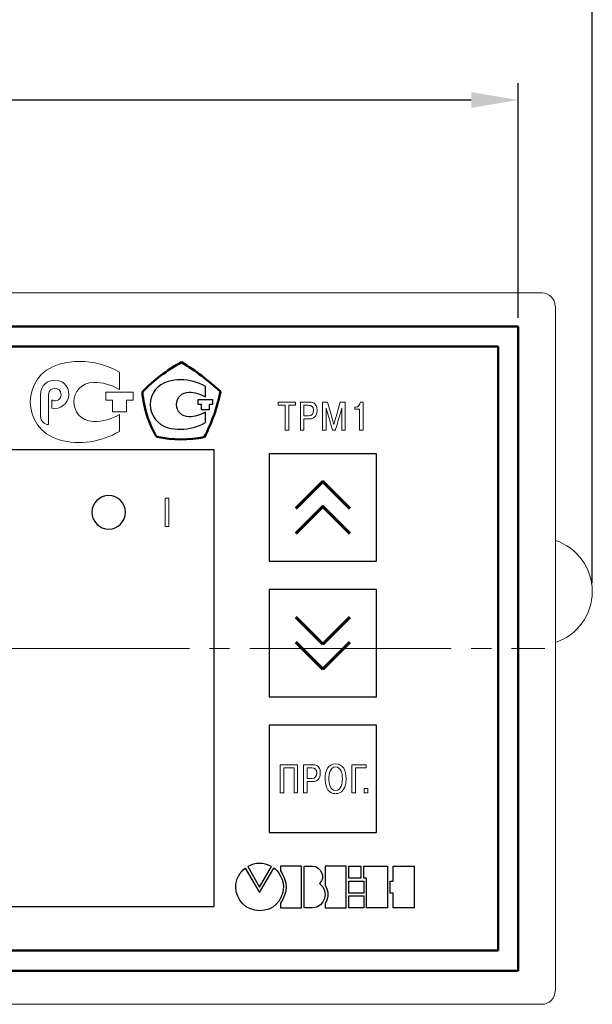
# Model space of a CAD drawing. Header units: millimetres. Extents: x 0 to 420, y 0 to 297.
# Tile 25 of 31: x 123 to 166, y 178 to 252. Entities that reach past the tile are written whole.
import ezdxf
from ezdxf.lldxf.tags import DXFTag

# ---------------------------------------------------------------- set-up
doc = ezdxf.new("R2010")
doc.units = ezdxf.units.MM
doc.linetypes.add('K5LT_AXLED', pattern=[19.5, 15, -1.5, 1.5, -1.5])
doc.layers.get('0').update_dxf_attribs({"color": 255})
doc.layers.add('0 VIEW4', color=7, linetype='Continuous')
doc.layers.add('dim', color=251, linetype='Continuous')
doc.layers.add('main', color=5, linetype='Continuous', lineweight=50)
doc.styles.get("Standard").update_dxf_attribs({"font": 'win_eskd.shx', "width": 0.8, "oblique": 15})
tags = doc.linetypes.add('New Line6', pattern=[0.5, 0.2, -0.3]).pattern_tags.tags
tags[6:7] = [DXFTag(74, 4), DXFTag(75, 0), DXFTag(340, '0'), DXFTag(46, 1.0), DXFTag(50, 0.0), DXFTag(44, 0.0), DXFTag(45, 0.0)]
tags[4:5] = [DXFTag(74, 4), DXFTag(75, 0), DXFTag(340, '0'), DXFTag(46, 1.0), DXFTag(50, 0.0), DXFTag(44, 0.0), DXFTag(45, 0.0)]
doc.dimstyles.new('ISO-25', dxfattribs={"dimtxt": 3.5, "dimasz": 3.5, "dimexe": 1.25, "dimexo": 0.625, "dimtad": 1, "dimtxsty": 'Standard', "dimcen": 2.5, "dimadec": 0, "dimazin": 0, "dimtfac": 1, "dimtmove": 0, "dimatfit": 3, "dimfxl": 1, "dimarcsym": 0})

# ---------------------------------------------------------------- blocks, each defined once
blk = doc.blocks.new('*D1')
at = {"layer": 'Defpoints', "color": 0, "transparency": 16777216}
for p in [(159.991, 245.532), (63.991, 228.673), (159.991, 228.673)]:
    blk.add_point(p, dxfattribs=at)
at = {"layer": 'dim', "color": 0, "lineweight": -2, "transparency": 16777216}
for p, q in [((63.991, 229.298), (63.991, 246.782)), ((159.991, 229.298), (159.991, 246.782)), ((67.491, 245.532), (156.491, 245.532))]:
    blk.add_line(p, q, dxfattribs=at)
at = {"layer": 'dim', "color": 0, "transparency": 16777216}
for points in [[(67.491, 246.115), (67.491, 244.948), (63.991, 245.532)], [(156.491, 246.115), (156.491, 244.948), (159.991, 245.532)]]:
    blk.add_solid(points, dxfattribs=at)
at = {"layer": 'dim', "color": 0, "transparency": 16777216, "insert": (111.991, 247.907), "char_height": 3.5, "attachment_point": 5}
blk.add_mtext('96', dxfattribs=at)
blk = doc.blocks.new('*D29')
at = {"layer": 'Defpoints', "color": 0, "transparency": 16777216}
for p in [(58.47, 252.973), (58.47, 208.923), (165.511, 208.923)]:
    blk.add_point(p, dxfattribs=at)
at = {"layer": 'dim', "color": 0, "lineweight": -2, "transparency": 16777216}
for p, q in [((58.47, 209.548), (58.47, 254.223)), ((165.511, 209.548), (165.511, 254.223)), ((162.011, 252.973), (61.97, 252.973))]:
    blk.add_line(p, q, dxfattribs=at)
at = {"layer": 'dim', "color": 0, "transparency": 16777216}
for points in [[(61.97, 253.557), (61.97, 252.39), (58.47, 252.973)], [(162.011, 253.557), (162.011, 252.39), (165.511, 252.973)]]:
    blk.add_solid(points, dxfattribs=at)
at = {"layer": 'dim', "color": 0, "transparency": 16777216, "insert": (111.991, 255.348), "char_height": 3.5, "attachment_point": 5}
blk.add_mtext('108', dxfattribs=at)

msp = doc.modelspace()

# ---------------------------------------------------------------- linework, layer by layer
at = {"color": 7, "linetype": 'New Line6', "lineweight": 15, "ltscale": 5}
for p, q in [((161.741, 231.173), (62.241, 231.173)), ((162.761, 212.723), (162.761, 230.173)), ((162.761, 179.173), (162.761, 212.723)), ((62.241, 178.173), (161.741, 178.173))]:
    msp.add_line(p, q, dxfattribs=at)
for centre, radius, start, end in [((161.741, 230.173), 1, 0, 90), ((161.511, 208.923), 4, 288.20996, 71.79004)]:
    msp.add_arc(centre, radius, start, end, dxfattribs=at)
at = {"color": 7, "linetype": 'Continuous', "lineweight": 15}
msp.add_arc((161.741, 179.173), 1, 270, 0, dxfattribs=at)
at = {"lineweight": 0}
for points in [[(125.81, 225.858), (126.289, 225.972), (126.816, 226.062), (127.318, 226.062)], [(129.271, 223.771), (129.271, 223.771), (131.317, 223.771), (131.317, 223.771)], [(125.24, 223.208), (125.24, 223.208), (125.24, 222.58), (125.24, 222.58)]]:
    msp.add_open_spline(points, degree=3, dxfattribs=at)
for points, knots in [([(127.318, 226.062), (127.318, 226.062), (128.345, 226.062), (129.427, 225.774), (130.294, 225.249)], [0.1, 0.1, 0.1, 0.1, 0.1, 0.2, 0.2, 0.2, 0.2]), ([(125.81, 220.222), (125.81, 220.222), (122.926, 221.055), (122.926, 225.023), (125.81, 225.858)], [0.8, 0.8, 0.8, 0.8, 0.8, 1, 1, 1, 1]), ([(130.294, 225.249), (130.294, 225.249), (130.294, 225.249), (130.294, 223.969), (130.294, 223.969)], [0.2, 0.2, 0.2, 0.2, 0.2, 0.3, 0.3, 0.3, 0.3]), ([(126.523, 223.582), (126.523, 223.582), (126.523, 225.014), (124.419, 225.014), (124.419, 223.582)], [0.2222222, 0.2222222, 0.2222222, 0.2222222, 0.2222222, 0.3333333, 0.3333333, 0.3333333, 0.3333333]), ([(128.365, 224.501), (128.365, 224.501), (126.467, 224.431), (126.35, 221.71), (128.365, 221.579)], [0.4, 0.4, 0.4, 0.4, 0.4, 0.5, 0.5, 0.5, 0.5]), ([(130.294, 223.969), (130.294, 223.969), (129.662, 224.336), (129.005, 224.499), (128.365, 224.501)], [0.3, 0.3, 0.3, 0.3, 0.3, 0.4, 0.4, 0.4, 0.4]), ([(125.005, 223.582), (125.005, 223.582), (125.008, 224.206), (125.938, 224.206), (125.938, 223.582), (125.938, 223.582), (125.938, 223.115), (125.367, 223.013), (125.24, 223.208)], [0.6666667, 0.6666667, 0.6666667, 0.6666667, 0.6666667, 0.7777778, 0.7777778, 0.7777778, 0.7777778, 1, 1, 1, 1]), ([(129.271, 223.186), (129.271, 223.186), (129.271, 223.186), (129.271, 223.771), (129.271, 223.771)], [0.7777778, 0.7777778, 0.7777778, 0.7777778, 0.7777778, 1, 1, 1, 1]), ([(131.317, 223.771), (131.317, 223.771), (131.317, 223.771), (131.317, 223.186), (131.317, 223.186)], [0.1111111, 0.1111111, 0.1111111, 0.1111111, 0.1111111, 0.2222222, 0.2222222, 0.2222222, 0.2222222]), ([(124.419, 223.582), (124.419, 223.582), (124.419, 223.582), (124.419, 221.945), (124.419, 221.945)], [0.3333333, 0.3333333, 0.3333333, 0.3333333, 0.3333333, 0.4444444, 0.4444444, 0.4444444, 0.4444444]), ([(125.005, 221.361), (125.005, 221.361), (125.005, 221.361), (125.005, 223.582), (125.005, 223.582)], [0.5555556, 0.5555556, 0.5555556, 0.5555556, 0.5555556, 0.6666667, 0.6666667, 0.6666667, 0.6666667]), ([(125.24, 222.58), (125.24, 222.58), (125.831, 222.415), (126.523, 222.913), (126.523, 223.582)], [0.1111111, 0.1111111, 0.1111111, 0.1111111, 0.1111111, 0.2222222, 0.2222222, 0.2222222, 0.2222222]), ([(129.768, 223.186), (129.768, 223.186), (129.768, 223.186), (129.271, 223.186), (129.271, 223.186)], [0.6666667, 0.6666667, 0.6666667, 0.6666667, 0.6666667, 0.7777778, 0.7777778, 0.7777778, 0.7777778]), ([(129.768, 222.309), (129.768, 222.309), (129.768, 222.309), (129.768, 223.186), (129.768, 223.186)], [0.5555556, 0.5555556, 0.5555556, 0.5555556, 0.5555556, 0.6666667, 0.6666667, 0.6666667, 0.6666667]), ([(131.317, 223.186), (131.317, 223.186), (131.317, 223.186), (130.82, 223.186), (130.82, 223.186)], [0.2222222, 0.2222222, 0.2222222, 0.2222222, 0.2222222, 0.3333333, 0.3333333, 0.3333333, 0.3333333]), ([(130.82, 223.186), (130.82, 223.186), (130.82, 223.186), (130.82, 222.309), (130.82, 222.309)], [0.3333333, 0.3333333, 0.3333333, 0.3333333, 0.3333333, 0.4444444, 0.4444444, 0.4444444, 0.4444444]), ([(130.82, 222.309), (130.82, 222.309), (130.82, 222.309), (129.768, 222.309), (129.768, 222.309)], [0.4444444, 0.4444444, 0.4444444, 0.4444444, 0.4444445, 0.5555556, 0.5555556, 0.5555556, 0.5555556]), ([(124.419, 221.945), (124.419, 221.945), (124.419, 221.62), (124.691, 221.361), (125.005, 221.361)], [0.4444444, 0.4444444, 0.4444444, 0.4444444, 0.4444445, 0.5555556, 0.5555556, 0.5555556, 0.5555556]), ([(128.365, 221.579), (128.365, 221.579), (129.059, 221.587), (129.69, 221.761), (130.294, 222.111)], [0.5, 0.5, 0.5, 0.5, 0.5, 0.6, 0.6, 0.6, 0.6]), ([(130.294, 222.111), (130.294, 222.111), (130.294, 222.111), (130.294, 220.845), (130.294, 220.845)], [0.6, 0.6, 0.6, 0.6, 0.6, 0.7, 0.7, 0.7, 0.7]), ([(130.294, 220.845), (130.294, 220.845), (128.896, 220.065), (127.332, 219.793), (125.81, 220.222)], [0.7, 0.7, 0.7, 0.7, 0.7, 0.8, 0.8, 0.8, 0.8])]:
    msp.add_open_spline(points, degree=3, knots=knots, dxfattribs=at)
at = {"lineweight": 50}
msp.add_open_spline([(131.994, 223.787), (132.836, 224.66), (133.834, 225.409), (134.91, 226.001)], degree=3, dxfattribs=at)
for points, knots in [([(134.91, 226.001), (134.91, 226.001), (135.97, 225.377), (136.906, 224.629), (137.81, 223.818)], [0.1666667, 0.1666667, 0.1666667, 0.1666667, 0.1666667, 0.3333333, 0.3333333, 0.3333333, 0.3333333]), ([(133.07, 220.434), (133.07, 220.434), (132.462, 221.432), (132.103, 222.524), (131.994, 223.787)], [0.6666667, 0.6666667, 0.6666667, 0.6666667, 0.6666667, 1, 1, 1, 1]), ([(137.81, 223.818), (137.81, 223.818), (137.577, 222.633), (137.171, 221.495), (136.61, 220.419)], [0.3333333, 0.3333333, 0.3333333, 0.3333333, 0.3333333, 0.5, 0.5, 0.5, 0.5]), ([(136.61, 220.419), (136.61, 220.419), (135.456, 220.185), (134.286, 220.2), (133.07, 220.434)], [0.5, 0.5, 0.5, 0.5, 0.5, 0.6666667, 0.6666667, 0.6666667, 0.6666667])]:
    msp.add_open_spline(points, degree=3, knots=knots, dxfattribs=at)
for points, knots in [([(133.928, 224.566), (133.928, 224.566), (133.133, 224.364), (132.587, 223.662), (132.587, 222.851)], [0.14285714, 0.14285714, 0.14285714, 0.14285714, 0.14285715, 0.21428571, 0.21428571, 0.21428571, 0.21428571]), ([(134.848, 224.691), (134.848, 224.691), (134.536, 224.691), (134.224, 224.644), (133.928, 224.566)], [0.07142857, 0.07142857, 0.07142857, 0.07142857, 0.07142858, 0.14285714, 0.14285714, 0.14285714, 0.14285714]), ([(136.688, 222.274), (136.688, 222.274), (136.314, 222.056), (135.893, 221.931), (135.456, 221.931), (135.456, 221.931), (134.957, 221.931), (134.536, 222.337), (134.536, 222.851), (134.536, 222.851), (134.536, 223.35), (134.957, 223.771), (135.456, 223.771)], [0.5, 0.5, 0.5, 0.5, 0.5, 0.5714286, 0.5714286, 0.5714286, 0.5714286, 0.6428571, 0.6428571, 0.6428571, 0.6428572, 0.7142857, 0.7142857, 0.7142857, 0.7142857]), ([(135.456, 223.771), (135.456, 223.771), (135.893, 223.771), (136.314, 223.647), (136.688, 223.413)], [0.78571429, 0.78571429, 0.78571429, 0.78571429, 0.7857143, 0.85714286, 0.85714286, 0.85714286, 0.85714286]), ([(136.688, 223.413), (136.688, 223.413), (136.688, 223.413), (136.688, 224.192), (136.688, 224.192)], [0.8571429, 0.8571429, 0.8571429, 0.8571429, 0.8571429, 1, 1, 1, 1]), ([(136.148, 222.863), (136.148, 222.863), (136.148, 222.863), (136.148, 223.231), (136.148, 223.231)], [0.7777778, 0.7777778, 0.7777778, 0.7777778, 0.7777778, 1, 1, 1, 1]), ([(137.221, 223.231), (137.221, 223.231), (137.221, 223.231), (137.221, 222.863), (137.221, 222.863)], [0.1111111, 0.1111111, 0.1111111, 0.1111111, 0.1111111, 0.2222222, 0.2222222, 0.2222222, 0.2222222]), ([(132.587, 222.851), (132.587, 222.851), (132.587, 222.04), (133.133, 221.339), (133.928, 221.12)], [0.21428571, 0.21428571, 0.21428571, 0.21428571, 0.21428572, 0.28571429, 0.28571429, 0.28571429, 0.28571429]), ([(136.408, 222.863), (136.408, 222.863), (136.408, 222.863), (136.148, 222.863), (136.148, 222.863)], [0.6666667, 0.6666667, 0.6666667, 0.6666667, 0.6666667, 0.7777778, 0.7777778, 0.7777778, 0.7777778]), ([(136.408, 222.464), (136.408, 222.464), (136.408, 222.464), (136.408, 222.863), (136.408, 222.863)], [0.5555556, 0.5555556, 0.5555556, 0.5555556, 0.5555556, 0.6666667, 0.6666667, 0.6666667, 0.6666667]), ([(136.961, 222.464), (136.961, 222.464), (136.961, 222.464), (136.408, 222.464), (136.408, 222.464)], [0.4444444, 0.4444444, 0.4444444, 0.4444444, 0.4444445, 0.5555556, 0.5555556, 0.5555556, 0.5555556]), ([(136.688, 221.51), (136.688, 221.51), (136.688, 221.51), (136.688, 222.274), (136.688, 222.274)], [0.42857143, 0.42857143, 0.42857143, 0.42857143, 0.42857144, 0.5, 0.5, 0.5, 0.5]), ([(137.221, 222.863), (137.221, 222.863), (137.221, 222.863), (136.961, 222.863), (136.961, 222.863)], [0.2222222, 0.2222222, 0.2222222, 0.2222222, 0.2222222, 0.3333333, 0.3333333, 0.3333333, 0.3333333]), ([(136.961, 222.863), (136.961, 222.863), (136.961, 222.863), (136.961, 222.464), (136.961, 222.464)], [0.3333333, 0.3333333, 0.3333333, 0.3333333, 0.3333333, 0.4444444, 0.4444444, 0.4444444, 0.4444444]), ([(134.848, 221.011), (134.848, 221.011), (135.487, 221.011), (136.126, 221.183), (136.688, 221.51)], [0.35714286, 0.35714286, 0.35714286, 0.35714286, 0.35714287, 0.42857143, 0.42857143, 0.42857143, 0.42857143]), ([(133.928, 221.12), (133.928, 221.12), (134.224, 221.042), (134.536, 221.011), (134.848, 221.011)], [0.28571429, 0.28571429, 0.28571429, 0.28571429, 0.2857143, 0.35714286, 0.35714286, 0.35714286, 0.35714286]), ([(129.489, 216.073), (129.489, 216.073), (128.801, 216.073), (128.239, 215.512), (128.239, 214.823), (128.239, 214.823), (128.239, 214.135), (128.801, 213.573), (129.489, 213.573)], [0.4, 0.4, 0.4, 0.4, 0.4, 0.6, 0.6, 0.6, 0.6, 1, 1, 1, 1]), ([(130.739, 214.823), (130.739, 214.823), (130.739, 215.512), (130.178, 216.073), (129.489, 216.073)], [0.2, 0.2, 0.2, 0.2, 0.2, 0.4, 0.4, 0.4, 0.4]), ([(141.613, 188.435), (141.613, 188.435), (141.021, 188.746), (140.433, 188.746), (139.843, 188.435)], [0.25, 0.25, 0.25, 0.25, 0.25, 0.5, 0.5, 0.5, 0.5]), ([(138.957, 186.913), (138.957, 186.913), (138.957, 187.488), (139.239, 188.001), (139.663, 188.324)], [0.1428571, 0.1428571, 0.1428571, 0.1428571, 0.1428572, 0.2857143, 0.2857143, 0.2857143, 0.2857143]), ([(139.663, 188.324), (139.663, 188.324), (139.663, 188.324), (140.724, 186.5), (140.724, 186.5)], [0.2857143, 0.2857143, 0.2857143, 0.2857143, 0.2857143, 0.4285714, 0.4285714, 0.4285714, 0.4285714]), ([(139.843, 188.435), (139.843, 188.435), (139.843, 188.435), (140.727, 186.906), (140.727, 186.906)], [0.5, 0.5, 0.5, 0.5, 0.5, 1, 1, 1, 1]), ([(140.724, 186.5), (140.724, 186.5), (140.724, 186.5), (141.788, 188.326), (141.788, 188.326)], [0.4285714, 0.4285714, 0.4285714, 0.4285714, 0.4285714, 0.5714286, 0.5714286, 0.5714286, 0.5714286]), ([(141.788, 188.326), (141.788, 188.326), (141.804, 188.353), (142.525, 187.722), (142.498, 186.913)], [0.5714286, 0.5714286, 0.5714286, 0.5714286, 0.5714286, 0.7142857, 0.7142857, 0.7142857, 0.7142857]), ([(143.849, 188.468), (143.849, 188.468), (143.849, 188.468), (142.289, 188.468), (142.289, 188.468)], [0.4285714, 0.4285714, 0.4285714, 0.4285714, 0.4285714, 0.5714286, 0.5714286, 0.5714286, 0.5714286]), ([(142.289, 188.468), (142.289, 188.468), (142.289, 188.468), (142.289, 188.107), (142.289, 188.107)], [0.5714286, 0.5714286, 0.5714286, 0.5714286, 0.5714286, 0.7142857, 0.7142857, 0.7142857, 0.7142857]), ([(142.289, 188.107), (142.289, 188.107), (142.832, 187.316), (142.832, 186.513), (142.289, 185.702)], [0.7142857, 0.7142857, 0.7142857, 0.7142857, 0.7142857, 1, 1, 1, 1]), ([(143.849, 185.35), (143.849, 185.35), (143.849, 185.35), (143.849, 188.468), (143.849, 188.468)], [0.2857143, 0.2857143, 0.2857143, 0.2857143, 0.2857143, 0.4285714, 0.4285714, 0.4285714, 0.4285714]), ([(144.056, 185.35), (144.056, 185.35), (144.056, 185.35), (144.056, 188.468), (144.056, 188.468)], [0.1666667, 0.1666667, 0.1666667, 0.1666667, 0.1666667, 0.3333333, 0.3333333, 0.3333333, 0.3333333]), ([(144.056, 188.468), (144.056, 188.468), (144.056, 188.468), (144.661, 188.468), (144.661, 188.468)], [0.3333333, 0.3333333, 0.3333333, 0.3333333, 0.3333333, 0.5, 0.5, 0.5, 0.5]), ([(144.661, 188.468), (144.661, 188.468), (145.309, 188.447), (145.666, 187.651), (145.2, 187.166)], [0.5, 0.5, 0.5, 0.5, 0.5, 0.6666667, 0.6666667, 0.6666667, 0.6666667]), ([(147.172, 188.467), (147.172, 188.467), (147.172, 188.467), (145.614, 188.467), (145.614, 188.467)], [0.4285714, 0.4285714, 0.4285714, 0.4285714, 0.4285714, 0.5714286, 0.5714286, 0.5714286, 0.5714286]), ([(145.614, 188.467), (145.614, 188.467), (145.614, 188.467), (145.614, 187.022), (145.614, 187.022)], [0.5714286, 0.5714286, 0.5714286, 0.5714286, 0.5714286, 0.7142857, 0.7142857, 0.7142857, 0.7142857]), ([(147.172, 185.35), (147.172, 185.35), (147.172, 185.35), (147.172, 188.467), (147.172, 188.467)], [0.2857143, 0.2857143, 0.2857143, 0.2857143, 0.2857143, 0.4285714, 0.4285714, 0.4285714, 0.4285714]), ([(147.382, 187.563), (147.382, 187.563), (147.382, 187.563), (147.382, 188.466), (147.382, 188.466)], [0.6, 0.6, 0.6, 0.6, 0.6, 1, 1, 1, 1]), ([(148.28, 188.466), (148.28, 188.466), (148.28, 188.466), (148.28, 187.563), (148.28, 187.563)], [0.2, 0.2, 0.2, 0.2, 0.2, 0.4, 0.4, 0.4, 0.4]), ([(148.487, 187.563), (148.487, 187.563), (148.487, 187.563), (148.487, 188.466), (148.487, 188.466)], [0.7142857, 0.7142857, 0.7142857, 0.7142857, 0.7142857, 1, 1, 1, 1]), ([(150.254, 188.466), (150.254, 188.466), (150.254, 188.466), (150.254, 185.349), (150.254, 185.349)], [0.1428571, 0.1428571, 0.1428571, 0.1428571, 0.1428572, 0.2857143, 0.2857143, 0.2857143, 0.2857143]), ([(150.671, 187.354), (150.671, 187.354), (150.671, 187.354), (150.671, 188.466), (150.671, 188.466)], [0.1111111, 0.1111111, 0.1111111, 0.1111111, 0.1111111, 0.2222222, 0.2222222, 0.2222222, 0.2222222]), ([(150.671, 188.466), (150.671, 188.466), (150.671, 188.466), (152.23, 188.466), (152.23, 188.466)], [0.2222222, 0.2222222, 0.2222222, 0.2222222, 0.2222222, 0.3333333, 0.3333333, 0.3333333, 0.3333333]), ([(152.23, 188.466), (152.23, 188.466), (152.23, 188.466), (152.23, 185.348), (152.23, 185.348)], [0.3333333, 0.3333333, 0.3333333, 0.3333333, 0.3333333, 0.4444444, 0.4444444, 0.4444444, 0.4444444]), ([(145.2, 187.166), (145.2, 187.166), (145.955, 186.597), (145.614, 185.401), (144.661, 185.35)], [0.6666667, 0.6666667, 0.6666667, 0.6666667, 0.6666667, 1, 1, 1, 1]), ([(145.614, 187.022), (145.614, 187.022), (145.887, 186.586), (145.884, 186.139), (145.614, 185.682)], [0.7142857, 0.7142857, 0.7142857, 0.7142857, 0.7142857, 1, 1, 1, 1]), ([(148.28, 187.563), (148.28, 187.563), (148.28, 187.563), (147.382, 187.563), (147.382, 187.563)], [0.4, 0.4, 0.4, 0.4, 0.4, 0.6, 0.6, 0.6, 0.6]), ([(147.382, 186.46), (147.382, 186.46), (147.382, 186.46), (147.382, 187.354), (147.382, 187.354)], [0.6, 0.6, 0.6, 0.6, 0.6, 1, 1, 1, 1]), ([(148.694, 187.563), (148.694, 187.563), (148.694, 187.563), (148.487, 187.563), (148.487, 187.563)], [0.5714286, 0.5714286, 0.5714286, 0.5714286, 0.5714286, 0.7142857, 0.7142857, 0.7142857, 0.7142857]), ([(148.487, 187.354), (148.487, 187.354), (148.487, 187.354), (148.487, 186.46), (148.487, 186.46)], [0.2, 0.2, 0.2, 0.2, 0.2, 0.4, 0.4, 0.4, 0.4]), ([(148.694, 185.349), (148.694, 185.349), (148.694, 185.349), (148.694, 187.563), (148.694, 187.563)], [0.4285714, 0.4285714, 0.4285714, 0.4285714, 0.4285714, 0.5714286, 0.5714286, 0.5714286, 0.5714286]), ([(150.463, 186.46), (150.463, 186.46), (150.463, 186.46), (150.463, 187.354), (150.463, 187.354)], [0.7777778, 0.7777778, 0.7777778, 0.7777778, 0.7777778, 1, 1, 1, 1]), ([(142.498, 186.913), (142.498, 186.913), (142.462, 185.83), (141.701, 185.142), (140.727, 185.142)], [0.7142857, 0.7142857, 0.7142857, 0.7142857, 0.7142857, 1, 1, 1, 1]), ([(148.487, 186.46), (148.487, 186.46), (148.487, 186.46), (147.382, 186.46), (147.382, 186.46)], [0.4, 0.4, 0.4, 0.4, 0.4, 0.6, 0.6, 0.6, 0.6]), ([(150.671, 186.46), (150.671, 186.46), (150.671, 186.46), (150.463, 186.46), (150.463, 186.46)], [0.6666667, 0.6666667, 0.6666667, 0.6666667, 0.6666667, 0.7777778, 0.7777778, 0.7777778, 0.7777778]), ([(150.671, 185.348), (150.671, 185.348), (150.671, 185.348), (150.671, 186.46), (150.671, 186.46)], [0.5555556, 0.5555556, 0.5555556, 0.5555556, 0.5555556, 0.6666667, 0.6666667, 0.6666667, 0.6666667]), ([(147.382, 185.349), (147.382, 185.349), (147.382, 185.349), (147.382, 186.253), (147.382, 186.253)], [0.6, 0.6, 0.6, 0.6, 0.6, 1, 1, 1, 1]), ([(148.487, 186.253), (148.487, 186.253), (148.487, 186.253), (148.487, 185.349), (148.487, 185.349)], [0.2, 0.2, 0.2, 0.2, 0.2, 0.4, 0.4, 0.4, 0.4]), ([(142.289, 185.35), (142.289, 185.35), (142.289, 185.35), (143.849, 185.35), (143.849, 185.35)], [0.1428571, 0.1428571, 0.1428571, 0.1428571, 0.1428572, 0.2857143, 0.2857143, 0.2857143, 0.2857143]), ([(145.614, 185.35), (145.614, 185.35), (145.614, 185.35), (147.172, 185.35), (147.172, 185.35)], [0.1428571, 0.1428571, 0.1428571, 0.1428571, 0.1428572, 0.2857143, 0.2857143, 0.2857143, 0.2857143]), ([(148.487, 185.349), (148.487, 185.349), (148.487, 185.349), (147.382, 185.349), (147.382, 185.349)], [0.4, 0.4, 0.4, 0.4, 0.4, 0.6, 0.6, 0.6, 0.6]), ([(150.254, 185.349), (150.254, 185.349), (150.254, 185.349), (148.694, 185.349), (148.694, 185.349)], [0.2857143, 0.2857143, 0.2857143, 0.2857143, 0.2857143, 0.4285714, 0.4285714, 0.4285714, 0.4285714]), ([(152.23, 185.348), (152.23, 185.348), (152.23, 185.348), (150.671, 185.348), (150.671, 185.348)], [0.4444444, 0.4444444, 0.4444444, 0.4444444, 0.4444445, 0.5555556, 0.5555556, 0.5555556, 0.5555556])]:
    msp.add_open_spline(points, degree=3, knots=knots)
for points in [[(136.688, 224.192), (136.126, 224.52), (135.487, 224.691), (134.848, 224.691)], [(136.148, 223.231), (136.148, 223.231), (137.221, 223.231), (137.221, 223.231)], [(129.489, 213.573), (130.178, 213.573), (130.739, 214.135), (130.739, 214.823)], [(140.727, 186.906), (140.727, 186.906), (141.613, 188.435), (141.613, 188.435)], [(147.382, 188.466), (147.382, 188.466), (148.28, 188.466), (148.28, 188.466)], [(148.487, 188.466), (148.487, 188.466), (150.254, 188.466), (150.254, 188.466)], [(147.382, 187.354), (147.382, 187.354), (148.487, 187.354), (148.487, 187.354)], [(150.463, 187.354), (150.463, 187.354), (150.671, 187.354), (150.671, 187.354)], [(140.727, 185.142), (139.752, 185.142), (138.957, 185.937), (138.957, 186.913)], [(142.289, 185.702), (142.289, 185.702), (142.289, 185.35), (142.289, 185.35)], [(145.614, 185.682), (145.614, 185.682), (145.614, 185.35), (145.614, 185.35)], [(147.382, 186.253), (147.382, 186.253), (148.487, 186.253), (148.487, 186.253)], [(144.661, 185.35), (144.661, 185.35), (144.056, 185.35), (144.056, 185.35)]]:
    msp.add_open_spline(points, degree=3)
at = {"lineweight": 9}
for points, knots in [([(143.412, 223.034), (143.412, 223.034), (143.412, 223.034), (142.113, 223.034), (142.113, 223.034)], [0.5555556, 0.5555556, 0.5555556, 0.5555556, 0.5555556, 0.6666667, 0.6666667, 0.6666667, 0.6666667]), ([(142.113, 223.034), (142.113, 223.034), (142.113, 223.034), (142.113, 222.797), (142.113, 222.797)], [0.6666667, 0.6666667, 0.6666667, 0.6666667, 0.6666667, 0.7777778, 0.7777778, 0.7777778, 0.7777778]), ([(143.412, 222.797), (143.412, 222.797), (143.412, 222.797), (143.412, 223.034), (143.412, 223.034)], [0.4444444, 0.4444444, 0.4444444, 0.4444444, 0.4444445, 0.5555556, 0.5555556, 0.5555556, 0.5555556]), ([(144.41, 223.034), (144.41, 223.034), (144.41, 223.034), (143.766, 223.034), (143.766, 223.034)], [0.75, 0.75, 0.75, 0.75, 0.75, 1, 1, 1, 1]), ([(144.392, 221.771), (144.392, 221.771), (144.977, 221.771), (145.007, 222.23), (145.007, 222.431), (145.007, 222.431), (145.007, 222.986), (144.623, 223.034), (144.41, 223.034)], [0.5, 0.5, 0.5, 0.5, 0.5, 0.625, 0.625, 0.625, 0.625, 0.75, 0.75, 0.75, 0.75]), ([(145.789, 223.034), (145.789, 223.034), (145.789, 223.034), (145.418, 223.034), (145.418, 223.034)], [0.55555556, 0.55555556, 0.55555556, 0.55555556, 0.55555557, 0.61111111, 0.61111111, 0.61111111, 0.61111111]), ([(145.418, 223.034), (145.418, 223.034), (145.418, 223.034), (145.418, 220.935), (145.418, 220.935)], [0.61111111, 0.61111111, 0.61111111, 0.61111111, 0.61111112, 0.66666667, 0.66666667, 0.66666667, 0.66666667]), ([(146.263, 221.363), (146.263, 221.363), (146.263, 221.363), (145.789, 223.034), (145.789, 223.034)], [0.5, 0.5, 0.5, 0.5, 0.50000001, 0.55555556, 0.55555556, 0.55555556, 0.55555556]), ([(146.737, 223.034), (146.737, 223.034), (146.737, 223.034), (146.263, 221.363), (146.263, 221.363)], [0.44444444, 0.44444444, 0.44444444, 0.44444444, 0.44444445, 0.5, 0.5, 0.5, 0.5]), ([(147.109, 223.034), (147.109, 223.034), (147.109, 223.034), (146.737, 223.034), (146.737, 223.034)], [0.38888889, 0.38888889, 0.38888889, 0.38888889, 0.3888889, 0.44444444, 0.44444444, 0.44444444, 0.44444444]), ([(147.109, 220.935), (147.109, 220.935), (147.109, 220.935), (147.109, 223.034), (147.109, 223.034)], [0.33333333, 0.33333333, 0.33333333, 0.33333333, 0.33333334, 0.38888889, 0.38888889, 0.38888889, 0.38888889]), ([(148.239, 223.034), (148.239, 223.034), (148.221, 222.83), (148.08, 222.659), (147.885, 222.659)], [0.5555556, 0.5555556, 0.5555556, 0.5555556, 0.5555556, 0.6666667, 0.6666667, 0.6666667, 0.6666667]), ([(148.443, 223.034), (148.443, 223.034), (148.443, 223.034), (148.239, 223.034), (148.239, 223.034)], [0.4444444, 0.4444444, 0.4444444, 0.4444444, 0.4444445, 0.5555556, 0.5555556, 0.5555556, 0.5555556]), ([(148.443, 220.935), (148.443, 220.935), (148.443, 220.935), (148.443, 223.034), (148.443, 223.034)], [0.3333333, 0.3333333, 0.3333333, 0.3333333, 0.3333333, 0.4444444, 0.4444444, 0.4444444, 0.4444444]), ([(142.113, 222.797), (142.113, 222.797), (142.113, 222.797), (142.63, 222.797), (142.63, 222.797)], [0.7777778, 0.7777778, 0.7777778, 0.7777778, 0.7777778, 1, 1, 1, 1]), ([(142.897, 220.935), (142.897, 220.935), (142.897, 220.935), (142.897, 222.797), (142.897, 222.797)], [0.2222222, 0.2222222, 0.2222222, 0.2222222, 0.2222222, 0.3333333, 0.3333333, 0.3333333, 0.3333333]), ([(142.897, 222.797), (142.897, 222.797), (142.897, 222.797), (143.412, 222.797), (143.412, 222.797)], [0.3333333, 0.3333333, 0.3333333, 0.3333333, 0.3333333, 0.4444444, 0.4444444, 0.4444444, 0.4444444]), ([(144.033, 222.008), (144.033, 222.008), (144.033, 222.008), (144.033, 222.797), (144.033, 222.797)], [0.6666667, 0.6666667, 0.6666667, 0.6666667, 0.6666667, 1, 1, 1, 1]), ([(144.368, 222.797), (144.368, 222.797), (144.62, 222.797), (144.737, 222.683), (144.737, 222.425)], [0.1666667, 0.1666667, 0.1666667, 0.1666667, 0.1666667, 0.3333333, 0.3333333, 0.3333333, 0.3333333]), ([(144.737, 222.425), (144.737, 222.425), (144.737, 222.17), (144.647, 222.008), (144.368, 222.008)], [0.3333333, 0.3333333, 0.3333333, 0.3333333, 0.3333333, 0.5, 0.5, 0.5, 0.5]), ([(145.685, 222.458), (145.685, 222.458), (145.685, 222.458), (145.676, 222.572), (145.676, 222.572)], [0.77777778, 0.77777778, 0.77777778, 0.77777778, 0.77777779, 0.83333333, 0.83333333, 0.83333333, 0.83333333]), ([(145.676, 222.572), (145.676, 222.572), (145.676, 222.572), (145.685, 222.572), (145.685, 222.572)], [0.83333333, 0.83333333, 0.83333333, 0.83333333, 0.83333334, 0.88888889, 0.88888889, 0.88888889, 0.88888889]), ([(145.685, 222.572), (145.685, 222.572), (145.685, 222.572), (146.152, 220.935), (146.152, 220.935)], [0.8888889, 0.8888889, 0.8888889, 0.8888889, 0.8888889, 1, 1, 1, 1]), ([(145.685, 220.935), (145.685, 220.935), (145.685, 220.935), (145.685, 222.458), (145.685, 222.458)], [0.72222222, 0.72222222, 0.72222222, 0.72222222, 0.72222223, 0.77777778, 0.77777778, 0.77777778, 0.77777778]), ([(146.374, 220.935), (146.374, 220.935), (146.374, 220.935), (146.842, 222.572), (146.842, 222.572)], [0.05555556, 0.05555556, 0.05555556, 0.05555556, 0.05555557, 0.11111111, 0.11111111, 0.11111111, 0.11111111]), ([(146.842, 222.572), (146.842, 222.572), (146.842, 222.572), (146.851, 222.572), (146.851, 222.572)], [0.11111111, 0.11111111, 0.11111111, 0.11111111, 0.11111112, 0.16666667, 0.16666667, 0.16666667, 0.16666667]), ([(146.851, 222.572), (146.851, 222.572), (146.851, 222.572), (146.842, 222.458), (146.842, 222.458)], [0.16666667, 0.16666667, 0.16666667, 0.16666667, 0.16666668, 0.22222222, 0.22222222, 0.22222222, 0.22222222]), ([(146.842, 222.458), (146.842, 222.458), (146.842, 222.458), (146.842, 220.935), (146.842, 220.935)], [0.22222222, 0.22222222, 0.22222222, 0.22222222, 0.22222223, 0.27777778, 0.27777778, 0.27777778, 0.27777778]), ([(147.885, 222.659), (147.885, 222.659), (147.885, 222.659), (147.81, 222.659), (147.81, 222.659)], [0.6666667, 0.6666667, 0.6666667, 0.6666667, 0.6666667, 0.7777778, 0.7777778, 0.7777778, 0.7777778]), ([(147.81, 222.659), (147.81, 222.659), (147.81, 222.659), (147.81, 222.512), (147.81, 222.512)], [0.7777778, 0.7777778, 0.7777778, 0.7777778, 0.7777778, 1, 1, 1, 1]), ([(148.176, 222.512), (148.176, 222.512), (148.176, 222.512), (148.176, 220.935), (148.176, 220.935)], [0.1111111, 0.1111111, 0.1111111, 0.1111111, 0.1111111, 0.2222222, 0.2222222, 0.2222222, 0.2222222]), ([(144.368, 222.008), (144.368, 222.008), (144.368, 222.008), (144.033, 222.008), (144.033, 222.008)], [0.5, 0.5, 0.5, 0.5, 0.5, 0.6666667, 0.6666667, 0.6666667, 0.6666667]), ([(144.033, 220.935), (144.033, 220.935), (144.033, 220.935), (144.033, 221.771), (144.033, 221.771)], [0.25, 0.25, 0.25, 0.25, 0.25, 0.375, 0.375, 0.375, 0.375]), ([(144.033, 221.771), (144.033, 221.771), (144.033, 221.771), (144.392, 221.771), (144.392, 221.771)], [0.375, 0.375, 0.375, 0.375, 0.375, 0.5, 0.5, 0.5, 0.5]), ([(142.63, 220.935), (142.63, 220.935), (142.63, 220.935), (142.897, 220.935), (142.897, 220.935)], [0.1111111, 0.1111111, 0.1111111, 0.1111111, 0.1111111, 0.2222222, 0.2222222, 0.2222222, 0.2222222]), ([(143.766, 220.935), (143.766, 220.935), (143.766, 220.935), (144.033, 220.935), (144.033, 220.935)], [0.125, 0.125, 0.125, 0.125, 0.125, 0.25, 0.25, 0.25, 0.25]), ([(145.418, 220.935), (145.418, 220.935), (145.418, 220.935), (145.685, 220.935), (145.685, 220.935)], [0.66666667, 0.66666667, 0.66666667, 0.66666667, 0.66666668, 0.72222222, 0.72222222, 0.72222222, 0.72222222]), ([(146.842, 220.935), (146.842, 220.935), (146.842, 220.935), (147.109, 220.935), (147.109, 220.935)], [0.27777778, 0.27777778, 0.27777778, 0.27777778, 0.27777779, 0.33333333, 0.33333333, 0.33333333, 0.33333333]), ([(148.176, 220.935), (148.176, 220.935), (148.176, 220.935), (148.443, 220.935), (148.443, 220.935)], [0.2222222, 0.2222222, 0.2222222, 0.2222222, 0.2222222, 0.3333333, 0.3333333, 0.3333333, 0.3333333]), ([(133.689, 215.873), (133.689, 215.873), (133.689, 215.873), (133.956, 215.873), (133.956, 215.873)], [0.2, 0.2, 0.2, 0.2, 0.2, 0.4, 0.4, 0.4, 0.4]), ([(133.956, 215.873), (133.956, 215.873), (133.956, 215.873), (133.956, 213.774), (133.956, 213.774)], [0.4, 0.4, 0.4, 0.4, 0.4, 0.6, 0.6, 0.6, 0.6]), ([(133.956, 213.774), (133.956, 213.774), (133.956, 213.774), (133.689, 213.774), (133.689, 213.774)], [0.6, 0.6, 0.6, 0.6, 0.6, 1, 1, 1, 1]), ([(143.561, 196.023), (143.561, 196.023), (143.561, 196.023), (142.271, 196.023), (142.271, 196.023)], [0.4444444, 0.4444444, 0.4444444, 0.4444444, 0.4444445, 0.5555556, 0.5555556, 0.5555556, 0.5555556]), ([(142.271, 196.023), (142.271, 196.023), (142.271, 196.023), (142.271, 193.924), (142.271, 193.924)], [0.5555556, 0.5555556, 0.5555556, 0.5555556, 0.5555556, 0.6666667, 0.6666667, 0.6666667, 0.6666667]), ([(143.561, 193.924), (143.561, 193.924), (143.561, 193.924), (143.561, 196.023), (143.561, 196.023)], [0.3333333, 0.3333333, 0.3333333, 0.3333333, 0.3333333, 0.4444444, 0.4444444, 0.4444444, 0.4444444]), ([(144.655, 196.023), (144.655, 196.023), (144.655, 196.023), (144.01, 196.023), (144.01, 196.023)], [0.75, 0.75, 0.75, 0.75, 0.75, 1, 1, 1, 1]), ([(144.637, 194.761), (144.637, 194.761), (145.222, 194.761), (145.252, 195.22), (145.252, 195.421), (145.252, 195.421), (145.252, 195.975), (144.868, 196.023), (144.655, 196.023)], [0.5, 0.5, 0.5, 0.5, 0.5, 0.625, 0.625, 0.625, 0.625, 0.75, 0.75, 0.75, 0.75]), ([(147.174, 194.974), (147.174, 194.974), (147.174, 195.568), (146.946, 196.086), (146.388, 196.086), (146.388, 196.086), (145.831, 196.086), (145.603, 195.568), (145.603, 194.974)], [0.4, 0.4, 0.4, 0.4, 0.4, 0.6, 0.6, 0.6, 0.6, 1, 1, 1, 1]), ([(146.388, 195.85), (146.388, 195.85), (146.799, 195.85), (146.895, 195.34), (146.895, 194.974)], [0.2, 0.2, 0.2, 0.2, 0.2, 0.4, 0.4, 0.4, 0.4]), ([(148.661, 196.023), (148.661, 196.023), (148.661, 196.023), (147.594, 196.023), (147.594, 196.023)], [0.2857143, 0.2857143, 0.2857143, 0.2857143, 0.2857143, 0.4285714, 0.4285714, 0.4285714, 0.4285714]), ([(147.594, 196.023), (147.594, 196.023), (147.594, 196.023), (147.594, 193.924), (147.594, 193.924)], [0.4285714, 0.4285714, 0.4285714, 0.4285714, 0.4285714, 0.5714286, 0.5714286, 0.5714286, 0.5714286]), ([(148.661, 195.787), (148.661, 195.787), (148.661, 195.787), (148.661, 196.023), (148.661, 196.023)], [0.1428571, 0.1428571, 0.1428571, 0.1428571, 0.1428572, 0.2857143, 0.2857143, 0.2857143, 0.2857143]), ([(142.538, 193.924), (142.538, 193.924), (142.538, 193.924), (142.538, 195.787), (142.538, 195.787)], [0.7777778, 0.7777778, 0.7777778, 0.7777778, 0.7777778, 1, 1, 1, 1]), ([(143.294, 195.787), (143.294, 195.787), (143.294, 195.787), (143.294, 193.924), (143.294, 193.924)], [0.1111111, 0.1111111, 0.1111111, 0.1111111, 0.1111111, 0.2222222, 0.2222222, 0.2222222, 0.2222222]), ([(144.277, 194.998), (144.277, 194.998), (144.277, 194.998), (144.277, 195.787), (144.277, 195.787)], [0.6666667, 0.6666667, 0.6666667, 0.6666667, 0.6666667, 1, 1, 1, 1]), ([(144.613, 195.787), (144.613, 195.787), (144.865, 195.787), (144.982, 195.673), (144.982, 195.415)], [0.1666667, 0.1666667, 0.1666667, 0.1666667, 0.1666667, 0.3333333, 0.3333333, 0.3333333, 0.3333333]), ([(144.982, 195.415), (144.982, 195.415), (144.982, 195.16), (144.892, 194.998), (144.613, 194.998)], [0.3333333, 0.3333333, 0.3333333, 0.3333333, 0.3333333, 0.5, 0.5, 0.5, 0.5]), ([(147.861, 193.924), (147.861, 193.924), (147.861, 193.924), (147.861, 195.787), (147.861, 195.787)], [0.7142857, 0.7142857, 0.7142857, 0.7142857, 0.7142857, 1, 1, 1, 1]), ([(144.613, 194.998), (144.613, 194.998), (144.613, 194.998), (144.277, 194.998), (144.277, 194.998)], [0.5, 0.5, 0.5, 0.5, 0.5, 0.6666667, 0.6666667, 0.6666667, 0.6666667]), ([(144.277, 193.924), (144.277, 193.924), (144.277, 193.924), (144.277, 194.761), (144.277, 194.761)], [0.25, 0.25, 0.25, 0.25, 0.25, 0.375, 0.375, 0.375, 0.375]), ([(144.277, 194.761), (144.277, 194.761), (144.277, 194.761), (144.637, 194.761), (144.637, 194.761)], [0.375, 0.375, 0.375, 0.375, 0.375, 0.5, 0.5, 0.5, 0.5]), ([(146.895, 194.974), (146.895, 194.974), (146.895, 194.641), (146.817, 194.098), (146.388, 194.098), (146.388, 194.098), (145.959, 194.098), (145.881, 194.641), (145.881, 194.974)], [0.4, 0.4, 0.4, 0.4, 0.4, 0.6, 0.6, 0.6, 0.6, 1, 1, 1, 1]), ([(146.388, 193.861), (146.388, 193.861), (146.514, 193.861), (147.174, 193.882), (147.174, 194.974)], [0.2, 0.2, 0.2, 0.2, 0.2, 0.4, 0.4, 0.4, 0.4]), ([(142.271, 193.924), (142.271, 193.924), (142.271, 193.924), (142.538, 193.924), (142.538, 193.924)], [0.6666667, 0.6666667, 0.6666667, 0.6666667, 0.6666667, 0.7777778, 0.7777778, 0.7777778, 0.7777778]), ([(143.294, 193.924), (143.294, 193.924), (143.294, 193.924), (143.561, 193.924), (143.561, 193.924)], [0.2222222, 0.2222222, 0.2222222, 0.2222222, 0.2222222, 0.3333333, 0.3333333, 0.3333333, 0.3333333]), ([(144.01, 193.924), (144.01, 193.924), (144.01, 193.924), (144.277, 193.924), (144.277, 193.924)], [0.125, 0.125, 0.125, 0.125, 0.125, 0.25, 0.25, 0.25, 0.25]), ([(147.594, 193.924), (147.594, 193.924), (147.594, 193.924), (147.861, 193.924), (147.861, 193.924)], [0.5714286, 0.5714286, 0.5714286, 0.5714286, 0.5714286, 0.7142857, 0.7142857, 0.7142857, 0.7142857]), ([(148.784, 194.251), (148.784, 194.251), (148.784, 194.251), (148.508, 194.251), (148.508, 194.251)], [0.4, 0.4, 0.4, 0.4, 0.4, 0.6, 0.6, 0.6, 0.6]), ([(148.508, 194.251), (148.508, 194.251), (148.508, 194.251), (148.508, 193.924), (148.508, 193.924)], [0.6, 0.6, 0.6, 0.6, 0.6, 1, 1, 1, 1]), ([(148.784, 193.924), (148.784, 193.924), (148.784, 193.924), (148.784, 194.251), (148.784, 194.251)], [0.2, 0.2, 0.2, 0.2, 0.2, 0.4, 0.4, 0.4, 0.4])]:
    msp.add_open_spline(points, degree=3, knots=knots, dxfattribs=at)
for points in [[(143.766, 223.034), (143.766, 223.034), (143.766, 220.935), (143.766, 220.935)], [(142.63, 222.797), (142.63, 222.797), (142.63, 220.935), (142.63, 220.935)], [(144.033, 222.797), (144.033, 222.797), (144.368, 222.797), (144.368, 222.797)], [(147.81, 222.512), (147.81, 222.512), (148.176, 222.512), (148.176, 222.512)], [(146.152, 220.935), (146.152, 220.935), (146.374, 220.935), (146.374, 220.935)], [(133.689, 213.774), (133.689, 213.774), (133.689, 215.873), (133.689, 215.873)], [(144.01, 196.023), (144.01, 196.023), (144.01, 193.924), (144.01, 193.924)], [(145.881, 194.974), (145.881, 195.34), (145.977, 195.85), (146.388, 195.85)], [(142.538, 195.787), (142.538, 195.787), (143.294, 195.787), (143.294, 195.787)], [(144.277, 195.787), (144.277, 195.787), (144.613, 195.787), (144.613, 195.787)], [(147.861, 195.787), (147.861, 195.787), (148.661, 195.787), (148.661, 195.787)], [(145.603, 194.974), (145.603, 193.882), (146.262, 193.861), (146.388, 193.861)], [(148.508, 193.924), (148.508, 193.924), (148.784, 193.924), (148.784, 193.924)]]:
    msp.add_open_spline(points, degree=3, dxfattribs=at)
at = {"lineweight": 30}
for points, knots in [([(137.344, 219.469), (137.344, 219.469), (137.344, 219.469), (70.344, 219.469), (70.344, 219.469)], [0.4, 0.4, 0.4, 0.4, 0.4, 0.6, 0.6, 0.6, 0.6]), ([(137.344, 185.468), (137.344, 185.468), (137.344, 185.468), (137.344, 219.469), (137.344, 219.469)], [0.2, 0.2, 0.2, 0.2, 0.2, 0.4, 0.4, 0.4, 0.4]), ([(149.439, 219.173), (149.439, 219.173), (149.439, 219.173), (141.439, 219.173), (141.439, 219.173)], [0.4, 0.4, 0.4, 0.4, 0.4, 0.6, 0.6, 0.6, 0.6]), ([(141.439, 219.173), (141.439, 219.173), (141.439, 219.173), (141.439, 211.173), (141.439, 211.173)], [0.6, 0.6, 0.6, 0.6, 0.6, 1, 1, 1, 1]), ([(149.439, 211.173), (149.439, 211.173), (149.439, 211.173), (149.439, 219.173), (149.439, 219.173)], [0.2, 0.2, 0.2, 0.2, 0.2, 0.4, 0.4, 0.4, 0.4]), ([(149.439, 209.073), (149.439, 209.073), (149.439, 209.073), (141.439, 209.073), (141.439, 209.073)], [0.4, 0.4, 0.4, 0.4, 0.4, 0.6, 0.6, 0.6, 0.6]), ([(141.439, 209.073), (141.439, 209.073), (141.439, 209.073), (141.439, 201.073), (141.439, 201.073)], [0.6, 0.6, 0.6, 0.6, 0.6, 1, 1, 1, 1]), ([(149.439, 201.073), (149.439, 201.073), (149.439, 201.073), (149.439, 209.073), (149.439, 209.073)], [0.2, 0.2, 0.2, 0.2, 0.2, 0.4, 0.4, 0.4, 0.4]), ([(149.439, 198.973), (149.439, 198.973), (149.439, 198.973), (141.439, 198.973), (141.439, 198.973)], [0.4, 0.4, 0.4, 0.4, 0.4, 0.6, 0.6, 0.6, 0.6]), ([(141.439, 198.973), (141.439, 198.973), (141.439, 198.973), (141.439, 190.973), (141.439, 190.973)], [0.6, 0.6, 0.6, 0.6, 0.6, 1, 1, 1, 1]), ([(149.439, 190.973), (149.439, 190.973), (149.439, 190.973), (149.439, 198.973), (149.439, 198.973)], [0.2, 0.2, 0.2, 0.2, 0.2, 0.4, 0.4, 0.4, 0.4])]:
    msp.add_open_spline(points, degree=3, knots=knots, dxfattribs=at)
at = {"lineweight": 60}
for points in [[(145.44, 217.112), (145.44, 217.112), (145.44, 217.112), (143.423, 215.095), (143.423, 215.095)], [(145.44, 215.254), (145.44, 215.254), (145.44, 215.254), (143.423, 213.236), (143.423, 213.236)], [(145.44, 204.995), (145.44, 204.995), (145.44, 204.995), (143.423, 207.012), (143.423, 207.012)], [(145.44, 203.136), (145.44, 203.136), (145.44, 203.136), (143.423, 205.154), (143.423, 205.154)]]:
    msp.add_open_spline(points, degree=3, knots=[0.3333333, 0.3333333, 0.3333333, 0.3333333, 0.3333333, 1, 1, 1, 1], dxfattribs=at)
for points in [[(147.456, 215.097), (147.456, 215.097), (145.44, 217.112), (145.44, 217.112)], [(147.456, 213.238), (147.456, 213.238), (145.44, 215.254), (145.44, 215.254)], [(147.456, 207.011), (147.456, 207.011), (145.44, 204.995), (145.44, 204.995)], [(147.456, 205.152), (147.456, 205.152), (145.44, 203.136), (145.44, 203.136)]]:
    msp.add_open_spline(points, degree=3, dxfattribs=at)
at = {"lineweight": 30}
for points in [[(141.439, 211.173), (141.439, 211.173), (149.439, 211.173), (149.439, 211.173)], [(141.439, 201.073), (141.439, 201.073), (149.439, 201.073), (149.439, 201.073)], [(141.439, 190.973), (141.439, 190.973), (149.439, 190.973), (149.439, 190.973)], [(70.344, 185.468), (70.344, 185.468), (137.344, 185.468), (137.344, 185.468)]]:
    msp.add_open_spline(points, degree=3, dxfattribs=at)
at = {"layer": '0 VIEW4', "color": 4, "linetype": 'K5LT_AXLED', "lineweight": 18}
msp.add_line((61.997, 204.673), (161.985, 204.673), dxfattribs=at)
at = {"layer": 'main'}
for p, q in [((159.991, 228.673), (63.991, 228.673)), ((159.991, 180.673), (159.991, 228.673)), ((158.491, 227.173), (65.491, 227.173)), ((158.491, 182.173), (158.491, 227.173)), ((65.491, 182.173), (158.491, 182.173)), ((63.991, 180.673), (159.991, 180.673))]:
    msp.add_line(p, q, dxfattribs=at)

# ---------------------------------------------------------------- dimensions: what is measured, and where the dimension line sits
at = {"layer": 'dim', "color": 2}
dim = msp.add_linear_dim(base=(58.47, 252.973), p1=(165.511, 208.923), p2=(58.47, 208.923), text='108', dimstyle='ISO-25', dxfattribs=at)
dim.commit()
dim.dimension.update_dxf_attribs({"geometry": '*D29', "text_midpoint": (111.991, 255.348)})
dim = msp.add_linear_dim(base=(159.991, 245.532), p1=(63.991, 228.673), p2=(159.991, 228.673), dimstyle='ISO-25', dxfattribs=at)
dim.commit()
dim.dimension.update_dxf_attribs({"geometry": '*D1', "text_midpoint": (111.991, 247.907)})

doc.saveas('drawing.dxf')
